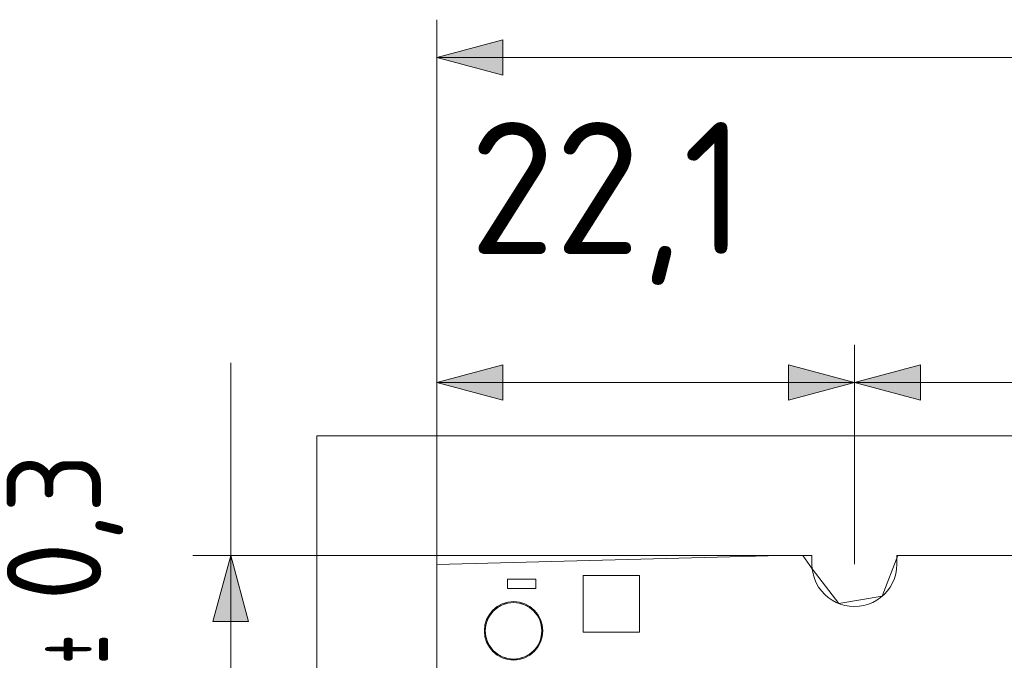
# Model space of a CAD drawing. Header units: inches. Extents: x -35 to 647, y 178 to 608.
# Tile 46 of 234: x -34 to 19, y 563 to 597. Entities that reach past the tile are written whole.
import ezdxf

# ---------------------------------------------------------------- set-up
doc = ezdxf.new("R2010")
doc.units = ezdxf.units.IN
doc.header["$MEASUREMENT"] = 0
doc.layers.add('1', color=7, linetype='Continuous')

# ---------------------------------------------------------------- blocks, each defined once
blk = doc.blocks.new('block 2')
at = {"layer": '1', "color": 8, "lineweight": 18, "true_color": 0x808080}
blk.add_lwpolyline([(-17.905, 544.686), (-17.905, 575.385)], dxfattribs=at)
blk = doc.blocks.new('block 3')
at = {"layer": '1', "color": 8, "lineweight": 18, "true_color": 0x808080}
blk.add_lwpolyline([(554.794, 575.385), (-17.905, 575.385)], dxfattribs=at)
blk = doc.blocks.new('block 1514')
at = {"layer": '1', "color": 18, "lineweight": 13, "true_color": 0x4c0000}
blk.add_lwpolyline([(-11.555, 569.035), (8.323, 569.035)], dxfattribs=at)
blk = doc.blocks.new('block 1515')
at = {"layer": '1', "color": 18, "lineweight": 13, "true_color": 0x4c0000}
blk.add_lwpolyline([(-11.555, 551.036), (-11.555, 569.035)], dxfattribs=at)
blk = doc.blocks.new('block 1518')
at = {"layer": '1', "color": 18, "lineweight": 13, "true_color": 0x4c0000}
blk.add_lwpolyline([(-11.555, 551.036), (-11.555, 569.035)], dxfattribs=at)
blk = doc.blocks.new('block 1716')
at = {"layer": '1', "color": 18, "lineweight": 13, "true_color": 0x4c0000}
blk.add_lwpolyline([(-11.555, 569.035), (8.323, 569.035)], dxfattribs=at)
blk = doc.blocks.new('block 1717')
at = {"layer": '1', "color": 18, "lineweight": 13, "true_color": 0x4c0000}
blk.add_lwpolyline([(12.823, 569.035), (144.387, 569.035)], dxfattribs=at)
blk = doc.blocks.new('block 1806')
at = {"layer": '1', "color": 18, "lineweight": 13, "true_color": 0x4c0000}
blk.add_lwpolyline([(12.823, 569.035), (144.387, 569.035)], dxfattribs=at)
blk = doc.blocks.new('block 5263')
at = {"layer": '1', "color": 18, "lineweight": 13, "true_color": 0x4c0000}
blk.add_open_spline([(-8.983, 565.047), (-8.983, 565.876), (-8.311, 566.547), (-7.483, 566.547), (-6.654, 566.547), (-5.983, 565.876), (-5.983, 565.047), (-5.983, 564.219), (-6.654, 563.547), (-7.483, 563.547), (-8.311, 563.547), (-8.983, 564.219), (-8.983, 565.047)], degree=3, knots=[0, 0, 0, 0, 1, 1, 1, 2, 2, 2, 3, 3, 3, 4, 4, 4, 4], dxfattribs=at)
blk = doc.blocks.new('block 5264')
at = {"layer": '1', "color": 18, "lineweight": 13, "true_color": 0x4c0000}
blk.add_open_spline([(-9.033, 565.047), (-9.033, 565.903), (-8.339, 566.597), (-7.483, 566.597), (-6.627, 566.597), (-5.933, 565.903), (-5.933, 565.047), (-5.933, 564.191), (-6.627, 563.497), (-7.483, 563.497), (-8.339, 563.497), (-9.033, 564.191), (-9.033, 565.047)], degree=3, knots=[0, 0, 0, 0, 1, 1, 1, 2, 2, 2, 3, 3, 3, 4, 4, 4, 4], dxfattribs=at)
blk = doc.blocks.new('block 5269')
at = {"layer": '1', "color": 18, "lineweight": 13, "true_color": 0x4c0000}
blk.add_open_spline([(-9.033, 565.047), (-9.033, 565.903), (-8.339, 566.597), (-7.483, 566.597), (-6.627, 566.597), (-5.933, 565.903), (-5.933, 565.047), (-5.933, 564.191), (-6.627, 563.497), (-7.483, 563.497), (-8.339, 563.497), (-9.033, 564.191), (-9.033, 565.047)], degree=3, knots=[0, 0, 0, 0, 1, 1, 1, 2, 2, 2, 3, 3, 3, 4, 4, 4, 4], dxfattribs=at)
blk = doc.blocks.new('block 5270')
at = {"layer": '1', "color": 18, "lineweight": 13, "true_color": 0x4c0000}
blk.add_open_spline([(-8.983, 565.047), (-8.983, 565.876), (-8.311, 566.547), (-7.483, 566.547), (-6.654, 566.547), (-5.983, 565.876), (-5.983, 565.047), (-5.983, 564.219), (-6.654, 563.547), (-7.483, 563.547), (-8.311, 563.547), (-8.983, 564.219), (-8.983, 565.047)], degree=3, knots=[0, 0, 0, 0, 1, 1, 1, 2, 2, 2, 3, 3, 3, 4, 4, 4, 4], dxfattribs=at)
blk = doc.blocks.new('block 5713')
at = {"layer": '1', "color": 155, "lineweight": 18, "true_color": 0x4c7299}
blk.add_lwpolyline([(-11.555, 551.036), (-11.555, 569.035)], dxfattribs=at)
blk = doc.blocks.new('block 5715')
at = {"layer": '1', "color": 18, "lineweight": 13, "true_color": 0x4c0000}
blk.add_lwpolyline([(8.323, 569.035), (8.323, 568.557), (8.339, 568.314), (8.383, 568.07), (8.454, 567.828), (8.553, 567.593), (8.679, 567.37), (8.829, 567.163), (9, 566.976), (9.187, 566.812), (9.387, 566.673), (9.599, 566.557), (9.826, 566.462), (10.067, 566.393), (10.318, 566.349), (10.573, 566.335), (10.828, 566.349), (11.079, 566.393), (11.32, 566.462), (11.547, 566.557), (11.759, 566.673), (11.959, 566.812), (12.146, 566.976), (12.317, 567.163), (12.467, 567.37), (12.592, 567.593), (12.692, 567.828), (12.763, 568.07), (12.807, 568.314), (12.823, 568.557), (12.823, 569.035)], dxfattribs=at)
blk = doc.blocks.new('block 5723')
at = {"layer": '1', "color": 155, "lineweight": 18, "true_color": 0x4c7299}
blk.add_lwpolyline([(-11.555, 569.035), (8.323, 569.035)], dxfattribs=at)
blk = doc.blocks.new('block 5724')
at = {"layer": '1', "color": 155, "lineweight": 18, "true_color": 0x4c7299}
blk.add_lwpolyline([(8.323, 569.035), (8.323, 568.557), (8.339, 568.314), (8.383, 568.07), (8.454, 567.828), (8.553, 567.593), (8.679, 567.37), (8.829, 567.163), (9, 566.976), (9.187, 566.812), (9.387, 566.673), (9.599, 566.557), (9.826, 566.462), (10.067, 566.393), (10.318, 566.349), (10.573, 566.335), (10.828, 566.349), (11.079, 566.393), (11.32, 566.462), (11.547, 566.557), (11.759, 566.673), (11.959, 566.812), (12.146, 566.976), (12.317, 567.163), (12.467, 567.37), (12.592, 567.593), (12.692, 567.828), (12.763, 568.07), (12.807, 568.314), (12.823, 568.557), (12.823, 569.035)], dxfattribs=at)
blk = doc.blocks.new('block 5725')
at = {"layer": '1', "color": 155, "lineweight": 18, "true_color": 0x4c7299}
blk.add_lwpolyline([(12.823, 569.035), (144.387, 569.035)], dxfattribs=at)
blk = doc.blocks.new('block 5766')
at = {"layer": '1', "color": 18, "lineweight": 13, "true_color": 0x4c0000}
blk.add_lwpolyline([(8.323, 551.036), (-10.379, 551.036), (-11.548, 551.036), (-11.555, 552.199), (-11.555, 554.537), (-11.555, 559.212), (-11.555, 568.563), (6.676, 569.035), (7.845, 569.035), (8.336, 568.341), (9.749, 566.491), (12.044, 566.883), (12.877, 569.035), (22.228, 569.035), (97.038, 569.035), (134.442, 569.035), (143.793, 569.035), (144.785, 567.307), (146.911, 566.352), (149.995, 569.035), (168.697, 569.035)], dxfattribs=at)
blk = doc.blocks.new('block 5769')
at = {"layer": '1', "color": 18, "lineweight": 13, "true_color": 0x4c0000}
blk.add_lwpolyline([(8.323, 551.036), (-10.379, 551.036), (-11.548, 551.036), (-11.555, 552.199), (-11.555, 554.537), (-11.555, 559.212), (-11.555, 568.563), (6.676, 569.035), (7.845, 569.035), (8.336, 568.341), (9.749, 566.491), (12.044, 566.883), (12.877, 569.035), (22.228, 569.035), (97.038, 569.035), (134.442, 569.035), (143.793, 569.035), (144.785, 567.307), (146.911, 566.352), (149.995, 569.035), (168.697, 569.035)], dxfattribs=at)
blk = doc.blocks.new('block 6286')
at = {"layer": '1', "color": 18, "lineweight": 13, "true_color": 0x4c0000}
blk.add_open_spline([(-7.805, 567.786), (-7.805, 567.62), (-7.805, 567.453), (-7.805, 567.286), (-7.305, 567.286), (-6.805, 567.286), (-6.305, 567.286), (-6.305, 567.453), (-6.305, 567.62), (-6.305, 567.786), (-6.805, 567.786), (-7.305, 567.786), (-7.805, 567.786)], degree=3, knots=[0, 0, 0, 0, 1, 1, 1, 2, 2, 2, 3, 3, 3, 4, 4, 4, 4], dxfattribs=at)
blk = doc.blocks.new('block 6288')
at = {"layer": '1', "color": 18, "lineweight": 13, "true_color": 0x4c0000}
blk.add_lwpolyline([(8.323, 569.035), (8.323, 568.557), (8.339, 568.314), (8.383, 568.07), (8.454, 567.828), (8.553, 567.593), (8.679, 567.37), (8.829, 567.163), (9, 566.976), (9.187, 566.812), (9.387, 566.673), (9.599, 566.557), (9.826, 566.462), (10.067, 566.393), (10.318, 566.349), (10.573, 566.335), (10.828, 566.349), (11.079, 566.393), (11.32, 566.462), (11.547, 566.557), (11.759, 566.673), (11.959, 566.812), (12.146, 566.976), (12.317, 567.163), (12.467, 567.37), (12.592, 567.593), (12.692, 567.828), (12.763, 568.07), (12.807, 568.314), (12.823, 568.557), (12.823, 569.035)], dxfattribs=at)
blk = doc.blocks.new('block 6290')
at = {"layer": '1', "color": 18, "lineweight": 13, "true_color": 0x4c0000}
blk.add_lwpolyline([(-8.983, 565.047), (-8.976, 565.19), (-8.955, 565.333), (-8.92, 565.477), (-8.87, 565.617), (-8.806, 565.753), (-8.729, 565.883), (-8.639, 566.003), (-8.539, 566.113), (-8.429, 566.211), (-8.313, 566.297), (-8.192, 566.369), (-8.062, 566.431), (-7.925, 566.481), (-7.781, 566.517), (-7.633, 566.54), (-7.483, 566.547), (-7.332, 566.54), (-7.184, 566.517), (-7.041, 566.481), (-6.903, 566.431), (-6.774, 566.369), (-6.652, 566.297), (-6.536, 566.211), (-6.427, 566.113), (-6.327, 566.003), (-6.237, 565.883), (-6.159, 565.753), (-6.095, 565.617), (-6.045, 565.477), (-6.01, 565.333), (-5.989, 565.19), (-5.983, 565.047), (-5.989, 564.905), (-6.01, 564.762), (-6.045, 564.618), (-6.095, 564.477), (-6.159, 564.341), (-6.237, 564.212), (-6.327, 564.092), (-6.427, 563.982), (-6.536, 563.884), (-6.652, 563.798), (-6.774, 563.725), (-6.903, 563.664), (-7.041, 563.614), (-7.184, 563.577), (-7.332, 563.555), (-7.483, 563.547), (-7.633, 563.555), (-7.781, 563.577), (-7.925, 563.614), (-8.062, 563.664), (-8.192, 563.725), (-8.313, 563.798), (-8.429, 563.884), (-8.539, 563.982), (-8.639, 564.092), (-8.729, 564.212), (-8.806, 564.341), (-8.87, 564.477), (-8.92, 564.618), (-8.955, 564.762), (-8.976, 564.905), (-8.983, 565.047)], dxfattribs=at)
blk = doc.blocks.new('block 6291')
at = {"layer": '1', "color": 18, "lineweight": 13, "true_color": 0x4c0000}
blk.add_open_spline([(-0.805, 564.974), (-1.805, 564.974), (-2.805, 564.974), (-3.805, 564.974), (-3.805, 565.974), (-3.805, 566.974), (-3.805, 567.974), (-2.805, 567.974), (-1.805, 567.974), (-0.805, 567.974), (-0.805, 566.974), (-0.805, 565.974), (-0.805, 564.974)], degree=3, knots=[0, 0, 0, 0, 1, 1, 1, 2, 2, 2, 3, 3, 3, 4, 4, 4, 4], dxfattribs=at)
blk = doc.blocks.new('block 6321')
at = {"layer": '1', "color": 18, "lineweight": 13, "true_color": 0x4c0000}
blk.add_open_spline([(-7.805, 567.786), (-7.805, 567.62), (-7.805, 567.453), (-7.805, 567.286), (-7.305, 567.286), (-6.805, 567.286), (-6.305, 567.286), (-6.305, 567.453), (-6.305, 567.62), (-6.305, 567.786), (-6.805, 567.786), (-7.305, 567.786), (-7.805, 567.786)], degree=3, knots=[0, 0, 0, 0, 1, 1, 1, 2, 2, 2, 3, 3, 3, 4, 4, 4, 4], dxfattribs=at)
blk = doc.blocks.new('block 6325')
at = {"layer": '1', "color": 18, "lineweight": 13, "true_color": 0x4c0000}
blk.add_open_spline([(-0.805, 564.974), (-1.805, 564.974), (-2.805, 564.974), (-3.805, 564.974), (-3.805, 565.974), (-3.805, 566.974), (-3.805, 567.974), (-2.805, 567.974), (-1.805, 567.974), (-0.805, 567.974), (-0.805, 566.974), (-0.805, 565.974), (-0.805, 564.974)], degree=3, knots=[0, 0, 0, 0, 1, 1, 1, 2, 2, 2, 3, 3, 3, 4, 4, 4, 4], dxfattribs=at)
blk = doc.blocks.new('block 6332')
at = {"layer": '1', "color": 18, "lineweight": 13, "true_color": 0x4c0000}
blk.add_lwpolyline([(-8.983, 565.047), (-8.976, 565.19), (-8.955, 565.333), (-8.92, 565.477), (-8.87, 565.617), (-8.806, 565.753), (-8.729, 565.883), (-8.639, 566.003), (-8.539, 566.113), (-8.429, 566.211), (-8.313, 566.297), (-8.192, 566.369), (-8.062, 566.431), (-7.925, 566.481), (-7.781, 566.517), (-7.633, 566.54), (-7.483, 566.547), (-7.332, 566.54), (-7.184, 566.517), (-7.041, 566.481), (-6.903, 566.431), (-6.774, 566.369), (-6.652, 566.297), (-6.536, 566.211), (-6.427, 566.113), (-6.327, 566.003), (-6.237, 565.883), (-6.159, 565.753), (-6.095, 565.617), (-6.045, 565.477), (-6.01, 565.333), (-5.989, 565.19), (-5.983, 565.047), (-5.989, 564.905), (-6.01, 564.762), (-6.045, 564.618), (-6.095, 564.477), (-6.159, 564.341), (-6.237, 564.212), (-6.327, 564.092), (-6.427, 563.982), (-6.536, 563.884), (-6.652, 563.798), (-6.774, 563.725), (-6.903, 563.664), (-7.041, 563.614), (-7.184, 563.577), (-7.332, 563.555), (-7.483, 563.547), (-7.633, 563.555), (-7.781, 563.577), (-7.925, 563.614), (-8.062, 563.664), (-8.192, 563.725), (-8.313, 563.798), (-8.429, 563.884), (-8.539, 563.982), (-8.639, 564.092), (-8.729, 564.212), (-8.806, 564.341), (-8.87, 564.477), (-8.92, 564.618), (-8.955, 564.762), (-8.976, 564.905), (-8.983, 565.047)], dxfattribs=at)
blk = doc.blocks.new('block 8219')
at = {"layer": '1', "color": 35, "true_color": 0x99724c, "insert": (-9.817, 583.376), "char_height": 7, "attachment_point": 7}
blk.add_mtext('\\fDINPro|b0|i0|c0|p34;\\W0.9914;22,1', dxfattribs=at)
blk = doc.blocks.new('block 8220')
at = {"layer": '1', "color": 35, "lineweight": 13, "true_color": 0x99724c}
blk.add_lwpolyline([(-11.555, 569.035), (-11.555, 580.205)], dxfattribs=at)
blk = doc.blocks.new('block 8221')
at = {"layer": '1', "color": 35, "lineweight": 13, "true_color": 0x99724c}
blk.add_lwpolyline([(10.573, 568.585), (10.573, 580.205)], dxfattribs=at)
blk = doc.blocks.new('block 8222')
at = {"layer": '1', "color": 35, "lineweight": 13, "true_color": 0x99724c}
blk.add_lwpolyline([(-11.555, 578.205), (10.573, 578.205)], dxfattribs=at)
blk = doc.blocks.new('block 8223')
at = {"layer": '1', "lineweight": 0}
blk.add_lwpolyline([(-8.055, 579.143), (-8.055, 577.268), (-11.555, 578.205), (-8.055, 579.143)], dxfattribs=at)
blk = doc.blocks.new('block 8224')
at = {"layer": '1', "true_color": 0x99724c}
h = blk.add_hatch(color=35, dxfattribs=at)
h.dxf.hatch_style = 2
h.paths.add_polyline_path([(-8.055, 579.143), (-8.055, 577.268), (-11.555, 578.205)])
at = {"layer": '1', "lineweight": 0}
blk.add_lwpolyline([(-8.055, 579.143), (-8.055, 577.268), (-11.555, 578.205), (-8.055, 579.143), (-8.055, 579.143)], dxfattribs=at)
blk = doc.blocks.new('block 8225')
at = {"layer": '1', "lineweight": 0}
blk.add_lwpolyline([(7.073, 577.268), (7.073, 579.143), (10.573, 578.205), (7.073, 577.268)], dxfattribs=at)
blk = doc.blocks.new('block 8226')
at = {"layer": '1', "true_color": 0x99724c}
h = blk.add_hatch(color=35, dxfattribs=at)
h.dxf.hatch_style = 2
h.paths.add_polyline_path([(7.073, 577.268), (7.073, 579.143), (10.573, 578.205)])
at = {"layer": '1', "lineweight": 0}
blk.add_lwpolyline([(7.073, 577.268), (7.073, 579.143), (10.573, 578.205), (7.073, 577.268), (7.073, 577.268)], dxfattribs=at)
blk = doc.blocks.new('block 8236')
at = {"layer": '1', "color": 35, "lineweight": 13, "true_color": 0x99724c}
blk.add_lwpolyline([(10.573, 568.585), (10.573, 580.205)], dxfattribs=at)
blk = doc.blocks.new('block 8238')
at = {"layer": '1', "color": 35, "lineweight": 13, "true_color": 0x99724c}
blk.add_lwpolyline([(10.573, 578.205), (146.637, 578.205)], dxfattribs=at)
blk = doc.blocks.new('block 8239')
at = {"layer": '1', "lineweight": 0}
blk.add_lwpolyline([(14.073, 579.143), (14.073, 577.268), (10.573, 578.205), (14.073, 579.143)], dxfattribs=at)
blk = doc.blocks.new('block 8240')
at = {"layer": '1', "true_color": 0x99724c}
h = blk.add_hatch(color=35, dxfattribs=at)
h.dxf.hatch_style = 2
h.paths.add_polyline_path([(14.073, 579.143), (14.073, 577.268), (10.573, 578.205)])
at = {"layer": '1', "lineweight": 0}
blk.add_lwpolyline([(14.073, 579.143), (14.073, 577.268), (10.573, 578.205), (14.073, 579.143), (14.073, 579.143)], dxfattribs=at)
blk = doc.blocks.new('block 8247')
at = {"layer": '1', "color": 35, "lineweight": 13, "true_color": 0x99724c}
blk.add_lwpolyline([(-11.555, 569.035), (-11.555, 597.432)], dxfattribs=at)
blk = doc.blocks.new('block 8248')
at = {"layer": '1', "color": 35, "lineweight": 13, "true_color": 0x99724c}
blk.add_lwpolyline([(548.444, 595.432), (-11.555, 595.432)], dxfattribs=at)
blk = doc.blocks.new('block 8251')
at = {"layer": '1', "lineweight": 0}
blk.add_lwpolyline([(-8.055, 596.37), (-8.055, 594.494), (-11.555, 595.432), (-8.055, 596.37)], dxfattribs=at)
blk = doc.blocks.new('block 8252')
at = {"layer": '1', "true_color": 0x99724c}
h = blk.add_hatch(color=35, dxfattribs=at)
h.dxf.hatch_style = 2
h.paths.add_polyline_path([(-8.055, 596.37), (-8.055, 594.494), (-11.555, 595.432)])
at = {"layer": '1', "lineweight": 0}
blk.add_lwpolyline([(-8.055, 596.37), (-8.055, 594.494), (-11.555, 595.432), (-8.055, 596.37), (-8.055, 596.37)], dxfattribs=at)
blk = doc.blocks.new('block 8280')
at = {"layer": '1', "color": 35, "true_color": 0x99724c, "insert": (-28.165, 563.306), "char_height": 5, "attachment_point": 7, "rotation": 90}
blk.add_mtext('\\fDINPro|b0|i0|c0|p34;\\W0.4742;±', dxfattribs=at)
blk = doc.blocks.new('block 8281')
at = {"layer": '1', "color": 35, "true_color": 0x99724c, "insert": (-28.165, 566.646), "char_height": 5, "attachment_point": 7, "rotation": 90}
blk.add_mtext('\\fDINPro|b0|i0|c0|p34;\\W0.9483;0,3', dxfattribs=at)
blk = doc.blocks.new('block 8283')
at = {"layer": '1', "color": 35, "lineweight": 13, "true_color": 0x99724c}
blk.add_lwpolyline([(-11.555, 569.035), (-24.471, 569.035)], dxfattribs=at)
blk = doc.blocks.new('block 8284')
at = {"layer": '1', "color": 35, "lineweight": 13, "true_color": 0x99724c}
blk.add_lwpolyline([(-22.471, 579.254), (-22.471, 540.817)], dxfattribs=at)
blk = doc.blocks.new('block 8287')
at = {"layer": '1', "lineweight": 0}
blk.add_lwpolyline([(-21.534, 565.535), (-23.409, 565.535), (-22.471, 569.035), (-21.534, 565.535)], dxfattribs=at)
blk = doc.blocks.new('block 8288')
at = {"layer": '1', "true_color": 0x99724c}
h = blk.add_hatch(color=35, dxfattribs=at)
h.dxf.hatch_style = 2
h.paths.add_polyline_path([(-21.534, 565.535), (-23.409, 565.535), (-22.471, 569.035)])
at = {"layer": '1', "lineweight": 0}
blk.add_lwpolyline([(-21.534, 565.535), (-23.409, 565.535), (-22.471, 569.035), (-21.534, 565.535), (-21.534, 565.535)], dxfattribs=at)

msp = doc.modelspace()

# ---------------------------------------------------------------- block references
at = {"layer": '1'}
for name in ['block 8247', 'block 8251', 'block 8252', 'block 8248', 'block 8219', 'block 8220', 'block 8221', 'block 8236', 'block 8284', 'block 8223', 'block 8224', 'block 8225', 'block 8226', 'block 8239', 'block 8240', 'block 8222', 'block 8238', 'block 2', 'block 3', 'block 8281', 'block 8283', 'block 8287', 'block 8288', 'block 1514', 'block 1515', 'block 1518', 'block 1716', 'block 5713', 'block 5723', 'block 5766', 'block 5769', 'block 5715', 'block 5724', 'block 6288', 'block 1717', 'block 1806', 'block 5725', 'block 6286', 'block 6321', 'block 6291', 'block 6325', 'block 5264', 'block 5269', 'block 5263', 'block 5270', 'block 6290', 'block 6332', 'block 8280']:
    msp.add_blockref(name, (0, 0), dxfattribs=at)

doc.saveas('drawing.dxf')
